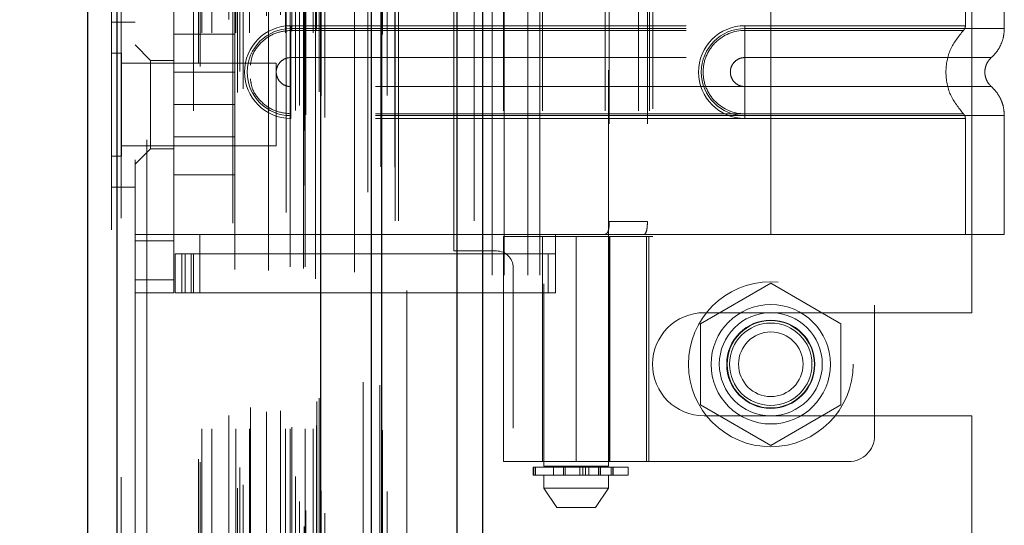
# Model space of a CAD drawing. Header units: inches. Extents: x 0.2 to 10.7, y 0.2 to 7.9.
# Tile 81 of 95: x 6.017 to 6.266, y 4.364 to 4.491. Entities that reach past the tile are written whole.
import ezdxf

# ---------------------------------------------------------------- set-up
doc = ezdxf.new("R2010")
doc.units = ezdxf.units.IN
doc.header["$MEASUREMENT"] = 0
doc.linetypes.add('HIDDEN', pattern=[0.075, 0.05, -0.025])
doc.layers.add('DIMENSIONS', color=140, linetype='Continuous')
doc.styles.add('SLDTEXTSTYLE0', font='TXT', dxfattribs={"width": 0.7})
doc.dimstyles.new('SLDDIMSTYLE0', dxfattribs={"dimtxt": 0.084961, "dimasz": 0.13, "dimexe": 0, "dimexo": 0.0625, "dimgap": 0.02124, "dimtad": 0, "dimtih": 1, "dimtoh": 1, "dimlfac": 12, "dimrnd": 1e-09, "dimzin": 12, "dimdsep": 46, "dimtxsty": 'SLDTEXTSTYLE0', "dimsah": 1, "dimcen": 0.09, "dimadec": 0, "dimazin": 3, "dimtfac": 1, "dimtofl": 0, "dimtmove": 0, "dimatfit": 3, "dimfxl": 0, "dimfrac": 2, "dimtolj": 1, "dimtzin": 12, "dimarcsym": 0})

# ---------------------------------------------------------------- blocks, each defined once
blk = doc.blocks.new('_D_16')
at = {"layer": 'DIMENSIONS'}
for p, q in [((6.08616, 4.77853), (5.63765, 4.77853)), ((5.76265, 4.77853), (5.76265, 4.19407)), ((5.60108, 4.04002), (5.57255, 4.04002)), ((5.57255, 4.04002), (5.57255, 3.90499)), ((5.92423, 4.04002), (5.95276, 4.04002)), ((5.95276, 4.04002), (5.95276, 3.90499)), ((5.57255, 3.90499), (5.60108, 3.90499)), ((5.95276, 3.90499), (5.92423, 3.90499)), ((5.76265, 3.2382), (5.76265, 3.88597)), ((6.08616, 3.2382), (5.63765, 3.2382))]:
    blk.add_line(p, q, dxfattribs=at)
for points in [[(5.76265, 4.77853), (5.74265, 4.64853), (5.78265, 4.64853)], [(5.76265, 3.2382), (5.78265, 3.3682), (5.74265, 3.3682)]]:
    blk.add_solid(points, dxfattribs=at)
at = {"layer": 'DIMENSIONS', "char_height": 0.083333, "attachment_point": 1, "style": 'SLDTEXTSTYLE0'}
for s, insert in [('18.48', (5.60108, 4.16646)), ('469.5', (5.60108, 4.01241))]:
    blk.add_mtext(s, dxfattribs=dict(at, insert=insert))
blk = doc.blocks.new('_D_17')
at = {"layer": 'DIMENSIONS'}
for p, q in [((6.05558, 4.89378), (5.14318, 4.89378)), ((5.26818, 4.89378), (5.26818, 4.24963)), ((5.10661, 4.1195), (5.07808, 4.1195)), ((5.07808, 4.1195), (5.07808, 3.98447)), ((5.42976, 4.1195), (5.45829, 4.1195)), ((5.45829, 4.1195), (5.45829, 3.98447)), ((5.07808, 3.98447), (5.10661, 3.98447)), ((5.45829, 3.98447), (5.42976, 3.98447)), ((5.26818, 3.12286), (5.26818, 3.83041)), ((6.05558, 3.12286), (5.14318, 3.12286))]:
    blk.add_line(p, q, dxfattribs=at)
for points in [[(5.26818, 4.89378), (5.24818, 4.76378), (5.28818, 4.76378)], [(5.26818, 3.12286), (5.28818, 3.25286), (5.24818, 3.25286)]]:
    blk.add_solid(points, dxfattribs=at)
at = {"layer": 'DIMENSIONS', "char_height": 0.083333, "attachment_point": 1, "style": 'SLDTEXTSTYLE0'}
for s, insert in [('21.25', (5.10661, 4.24594)), ('539.8', (5.10661, 4.09189)), ('OPENING', (5.00615, 3.93784))]:
    blk.add_mtext(s, dxfattribs=dict(at, insert=insert))

msp = doc.modelspace()

# ---------------------------------------------------------------- linework, layer by layer
at = {"color": 7, "linetype": 'Continuous', "lineweight": 25}
for p, q in [((6.1272929, 3.0404469), (6.1272929, 4.9850961)), ((6.1336569, 4.9862764), (6.1336569, 3.0404469)), ((6.1055809, 3.0404469), (6.1055809, 4.9758636)), ((6.108217, 3.0404469), (6.108217, 4.9761225)), ((6.0927779, 3.0665514), (6.0927779, 4.9501595)), ((6.0412569, 3.0756359), (6.0412569, 4.9410749)), ((6.0338198, 4.9381298), (6.0338198, 3.078581))]:
    msp.add_line(p, q, dxfattribs=at)
at = {"color": 7, "linetype": 'HIDDEN', "lineweight": 18}
for p, q in [((6.1272929, 3.0404469), (6.1272929, 4.9850961)), ((6.1315356, 3.0404469), (6.1315356, 4.9850961)), ((6.1315356, 3.0404469), (6.1315356, 4.9850961)), ((6.1336569, 4.9862764), (6.1336569, 3.0404469)), ((6.1336569, 3.0404469), (6.1336569, 4.9862764)), ((6.1336569, 3.0404469), (6.1336569, 4.9862764)), ((6.108217, 3.0404469), (6.108217, 4.9761225)), ((6.1115809, 3.0404469), (6.1115809, 4.9758636)), ((6.1124596, 3.0404469), (6.1124596, 4.9761225)), ((6.1124596, 3.0404469), (6.1124596, 4.9761225)), ((6.1079627, 3.054081), (6.1079627, 4.9626298)), ((6.0885524, 3.0632173), (6.0885524, 4.9534935)), ((6.0885524, 3.0632173), (6.0885524, 4.9534935)), ((6.0938198, 3.0665514), (6.0938198, 4.9501595)), ((6.0864146, 3.068286), (6.0864146, 4.9484248)), ((6.088468, 4.9493995), (6.088468, 3.0673113)), ((6.0889777, 3.0672215), (6.0889777, 4.9494894)), ((6.1047075, 4.9476761), (6.1047075, 3.0690397)), ((6.1047075, 4.9476745), (6.1047075, 3.0690481)), ((6.0874069, 3.0695409), (6.0874069, 4.947208)), ((6.0717401, 3.0728497), (6.0717401, 4.9438612)), ((6.0731716, 3.0737738), (6.0731716, 4.9429329)), ((6.0924019, 3.0729994), (6.0924019, 4.9437115)), ((6.0924019, 3.0729994), (6.0924019, 4.9437115)), ((6.0928534, 3.0720357), (6.0928534, 4.9446751)), ((6.0928802, 3.0722454), (6.0928802, 4.9444654)), ((6.0412569, 4.9410749), (6.0412569, 3.0756359)), ((6.0422988, 3.0756359), (6.0422988, 4.9410749)), ((6.0422988, 4.9410749), (6.0422988, 3.0756359)), ((6.0840168, 4.9425204), (6.0840168, 3.0741986)), ((6.0863836, 3.0758331), (6.0863836, 4.9408777)), ((6.0398198, 4.9381298), (6.0398198, 3.078581)), ((6.0705596, 4.9398279), (6.0705596, 3.0768785)), ((6.0723244, 3.0781521), (6.0723244, 4.9385587)), ((6.0618747, 3.0801852), (6.0618747, 4.9365256)), ((6.0623074, 3.0794545), (6.0623074, 4.9372564)), ((6.1012709, 4.9363738), (6.1012709, 3.0803125)), ((6.062708, 3.0879024), (6.062708, 4.9288084)), ((6.062708, 3.0879024), (6.062708, 4.9288084)), ((6.0652406, 3.0879024), (6.0652406, 4.9288084)), ((6.0710634, 4.9281443), (6.0710634, 3.088567)), ((6.0712755, 3.0879024), (6.0712755, 4.9288084)), ((6.0747205, 3.0879024), (6.0747205, 4.9288084)), ((6.0795925, 4.9279057), (6.0795925, 3.0888022)), ((6.0838911, 3.0879024), (6.0838911, 4.9288084)), ((6.0850642, 4.9288084), (6.0850642, 3.0879024)), ((6.0850642, 3.0879024), (6.0850642, 4.9288084)), ((6.0854809, 3.0883191), (6.0854809, 4.9283917)), ((6.0883976, 4.9283917), (6.0883976, 3.0883191)), ((6.0888142, 3.0879024), (6.0888142, 4.9288084)), ((6.0888142, 4.9288084), (6.0888142, 3.0879024)), ((6.0908879, 3.0879024), (6.0908879, 4.9288084)), ((6.0908879, 3.0879024), (6.0908879, 4.9288084)), ((6.0917309, 3.0887358), (6.0917309, 4.9279751)), ((6.0917309, 3.0887358), (6.0917309, 4.9279751)), ((6.0695489, 3.0912684), (6.0695489, 4.9254424)), ((6.0914864, 4.9258137), (6.0914864, 3.0908971)), ((6.0749892, 3.0933064), (6.0749892, 4.9234117)), ((6.0790451, 3.0921976), (6.0790451, 4.9245132)), ((6.0790451, 3.0921976), (6.0790451, 4.9245132)), ((6.0826002, 3.0924437), (6.0826002, 4.9242657)), ((6.0918013, 3.0948156), (6.0918013, 4.9218952)), ((6.0918013, 3.0948156), (6.0918013, 4.9218952)), ((6.0923485, 3.0955887), (6.0923485, 4.9211222)), ((6.0923485, 3.0955887), (6.0923485, 4.9211222)), ((6.1076742, 3.0989004), (6.1076742, 4.9177757)), ((6.1035404, 3.0996791), (6.1035404, 4.9170317)), ((6.1145809, 3.1228636), (6.1145809, 4.8937803)), ((6.1145809, 3.1228636), (6.1145809, 4.8937803)), ((6.1145809, 3.1228636), (6.1145809, 4.8937803)), ((6.1145809, 3.1228636), (6.1145809, 4.8937803)), ((6.0458198, 4.8558137), (6.0458198, 3.1608971)), ((6.0488198, 3.1608971), (6.0488198, 4.8558137)), ((6.0488198, 3.1608971), (6.0488198, 4.8558137)), ((6.0488198, 4.8558137), (6.0488198, 3.1608971)), ((6.0488198, 4.8558137), (6.0488198, 3.1608971)), ((6.1361643, 4.2266969), (6.1361643, 4.7785303)), ((6.1361643, 4.2266969), (6.1361643, 4.7785303)), ((6.1391643, 4.2266969), (6.1391643, 4.7785303)), ((6.1451643, 4.2266969), (6.1451643, 4.7785303)), ((6.1481643, 4.2266969), (6.1481643, 4.7785303)), ((6.1481643, 4.2266969), (6.1481643, 4.7785303)), ((6.1491662, 4.6245513), (6.1491662, 4.3784883)), ((6.1655704, 4.3784883), (6.1655704, 4.6245513)), ((6.2328276, 4.619092), (6.2328276, 4.3861523)), ((6.2574143, 4.4172178), (6.2574143, 4.5880094)), ((6.0556623, 4.4255224), (6.0556623, 4.5797219)), ((6.1264143, 4.4328219), (6.1264143, 4.5724053)), ((6.0605835, 4.5682389), (6.0605835, 4.4370053)), ((6.0605835, 4.5682389), (6.0605835, 4.4370053)), ((6.1389956, 4.5682389), (6.1389956, 4.4370053)), ((6.1488381, 4.5682389), (6.1488381, 4.4370053)), ((6.1646795, 4.5682389), (6.1646795, 4.4370053)), ((6.1731156, 4.5682389), (6.1731156, 4.4370053)), ((6.1759276, 4.5682389), (6.1759276, 4.4370053)), ((6.1759276, 4.5682389), (6.1759276, 4.4370053)), ((6.1767554, 4.5687311), (6.1767554, 4.4365132)), ((6.1657323, 4.5649581), (6.1657323, 4.4402862)), ((6.1753831, 4.5649581), (6.1753831, 4.4402862)), ((6.2065809, 4.5162247), (6.2065809, 4.4890196)), ((6.2065809, 4.5162247), (6.2065809, 4.4890196)), ((6.2065809, 4.515514), (6.2065809, 4.4897303)), ((6.2065809, 4.515514), (6.2065809, 4.4897303)), ((6.2557935, 4.4897303), (6.2557935, 4.515514)), ((6.265636, 4.4890196), (6.265636, 4.5162247)), ((6.0458198, 4.4906471), (6.0398198, 4.4906471)), ((6.0851898, 4.4897303), (6.2065809, 4.4897303)), ((6.0851898, 4.4897303), (6.0851898, 4.4885598)), ((6.2000192, 4.4897303), (6.2000192, 4.4885598)), ((6.2065809, 4.4897303), (6.2000192, 4.4897303)), ((6.0556623, 4.4875637), (6.071079, 4.4875637)), ((6.071079, 4.4698137), (6.071079, 4.4875637)), ((6.0851898, 4.4890196), (6.2065809, 4.4890196)), ((6.0851898, 4.4890196), (6.0851898, 4.4816781)), ((6.0851898, 4.4885598), (6.2065809, 4.4885598)), ((6.2000192, 4.4890196), (6.2000192, 4.4816781)), ((6.2065809, 4.4890196), (6.2000192, 4.4890196)), ((6.2065809, 4.4885598), (6.2000192, 4.4885598)), ((6.0497568, 4.4809686), (6.0458198, 4.4849056)), ((6.0424239, 4.4828346), (6.0398198, 4.4828346)), ((6.0424239, 4.4567929), (6.0424239, 4.4828346)), ((6.0814864, 4.4802304), (6.0424239, 4.4802304)), ((6.0497568, 4.4809686), (6.0497568, 4.4698137)), ((6.0556623, 4.4809686), (6.0497568, 4.4809686)), ((6.0814864, 4.4593971), (6.0814864, 4.4802304)), ((6.0851898, 4.4816781), (6.2065809, 4.4816781)), ((6.2065809, 4.4816781), (6.2000192, 4.4816781)), ((6.071079, 4.4779762), (6.0556623, 4.4779762)), ((6.0851898, 4.4670121), (6.0851898, 4.4743536)), ((6.2065809, 4.4743536), (6.0851898, 4.4743536)), ((6.2000192, 4.4743536), (6.2065809, 4.4743536)), ((6.2000192, 4.4670121), (6.2000192, 4.4743536)), ((6.0497568, 4.4698137), (6.0497568, 4.4586589)), ((6.0556623, 4.4698137), (6.071079, 4.4698137)), ((6.071079, 4.4520637), (6.071079, 4.4698137)), ((6.0851898, 4.4663014), (6.0851898, 4.4674719)), ((6.2065809, 4.4674719), (6.0851898, 4.4674719)), ((6.2065809, 4.4670121), (6.0851898, 4.4670121)), ((6.2000192, 4.4674719), (6.2065809, 4.4674719)), ((6.2000192, 4.4663014), (6.2000192, 4.4674719)), ((6.2000192, 4.4670121), (6.2065809, 4.4670121)), ((6.2065809, 4.4670121), (6.2065809, 4.4370053)), ((6.2065809, 4.4670121), (6.2065809, 4.4370053)), ((6.265636, 4.4370053), (6.265636, 4.4670121)), ((6.2065809, 4.4663014), (6.0851898, 4.4663014)), ((6.2000192, 4.4663014), (6.2065809, 4.4663014)), ((6.2065809, 4.4663014), (6.2065809, 4.4370053)), ((6.2065809, 4.4663014), (6.2065809, 4.4370053)), ((6.2557935, 4.4370053), (6.2557935, 4.4663014)), ((6.0556623, 4.4616512), (6.071079, 4.4616512)), ((6.0424239, 4.4593971), (6.0814864, 4.4593971)), ((6.0458198, 4.4547219), (6.0497568, 4.4586589)), ((6.0497568, 4.4586589), (6.0556623, 4.4586589)), ((6.0398198, 4.4567929), (6.0424239, 4.4567929)), ((6.0556623, 4.4520637), (6.071079, 4.4520637)), ((6.0398198, 4.4489804), (6.0458198, 4.4489804)), ((6.1657323, 4.4402862), (6.1753831, 4.4402862)), ((6.0458198, 4.4370053), (6.0556623, 4.4370053)), ((6.0458198, 4.4353649), (6.0556623, 4.4353649)), ((6.0605835, 4.4370053), (6.0556623, 4.4370053)), ((6.062224, 4.4370053), (6.0605835, 4.4370053)), ((6.062224, 4.4370053), (6.062224, 4.4320841)), ((6.062224, 4.4370053), (6.152119, 4.4370053)), ((6.062224, 4.4370053), (6.152119, 4.4370053)), ((6.152119, 4.4370053), (6.1389956, 4.4370053)), ((6.1389956, 4.4365132), (6.175741, 4.4365132)), ((6.1389956, 4.4365132), (6.1389956, 4.3795906)), ((6.1488381, 4.4365132), (6.1488381, 4.3795906)), ((6.152119, 4.4370053), (6.152119, 4.4320841)), ((6.2065809, 4.4370053), (6.152119, 4.4370053)), ((6.1573683, 4.4365132), (6.1573683, 4.3795906)), ((6.1573683, 4.3795906), (6.1573683, 4.4365132)), ((6.1656078, 4.4365132), (6.1656078, 4.3795906)), ((6.1658985, 4.3795906), (6.1658985, 4.4365132)), ((6.175115, 4.3795906), (6.175115, 4.4365132)), ((6.175741, 4.4365132), (6.1767554, 4.4365132)), ((6.175741, 4.3795906), (6.175741, 4.4365132)), ((6.265636, 4.4370053), (6.2065809, 4.4370053)), ((6.1372476, 4.4328219), (6.1264143, 4.4328219)), ((6.0559904, 4.4222416), (6.0559904, 4.4320841)), ((6.0559904, 4.4320841), (6.0576308, 4.4320841)), ((6.0576308, 4.4222416), (6.0576308, 4.4320841)), ((6.0584845, 4.4320841), (6.0576308, 4.4320841)), ((6.0576308, 4.4222416), (6.0576308, 4.4320841)), ((6.0584845, 4.4222416), (6.0584845, 4.4320841)), ((6.0584845, 4.4320841), (6.0599724, 4.4320841)), ((6.0599724, 4.4222416), (6.0599724, 4.4320841)), ((6.150326, 4.4320841), (6.0599724, 4.4320841)), ((6.0605835, 4.4320841), (6.0605835, 4.4222416)), ((6.062224, 4.4320841), (6.062224, 4.4222416)), ((6.150326, 4.4222416), (6.150326, 4.4320841)), ((6.150326, 4.4320841), (6.152119, 4.4320841)), ((6.152119, 4.4222416), (6.152119, 4.4320841)), ((6.1414143, 3.5880719), (6.1414143, 4.4286553)), ((6.0458198, 4.4255224), (6.0556623, 4.4255224)), ((6.0458198, 4.4255224), (6.0556623, 4.4255224)), ((6.0556623, 4.4255224), (6.0556623, 4.4222416)), ((6.2065809, 4.4246929), (6.1888309, 4.4144449)), ((6.2243309, 4.4144449), (6.2065809, 4.4246929)), ((6.0458198, 4.4222416), (6.0556623, 4.4222416)), ((6.0576308, 4.4222416), (6.0559904, 4.4222416)), ((6.0584845, 4.4222416), (6.0576308, 4.4222416)), ((6.0599724, 4.4222416), (6.0584845, 4.4222416)), ((6.0599724, 4.4222416), (6.150326, 4.4222416)), ((6.152119, 4.4222416), (6.150326, 4.4222416)), ((6.1897059, 4.4172178), (6.2574143, 4.4172178)), ((6.1888309, 4.4144449), (6.1888309, 4.393949)), ((6.2243309, 4.393949), (6.2243309, 4.4144449)), ((6.1888309, 4.393949), (6.2065809, 4.383701)), ((6.2065809, 4.383701), (6.2243309, 4.393949)), ((6.1897059, 4.3911761), (6.2574143, 4.3911761)), ((6.2574143, 4.3089365), (6.2574143, 4.3911761)), ((6.175741, 4.3795906), (6.1389956, 4.3795906)), ((6.1465323, 4.3781602), (6.1466527, 4.3781602)), ((6.1465323, 4.3781602), (6.1465323, 4.3761917)), ((6.1466527, 4.3761917), (6.1466527, 4.3781602)), ((6.1466527, 4.3781602), (6.1704917, 4.3781602)), ((6.1466527, 4.3781602), (6.1466527, 4.3761917)), ((6.1470462, 4.3781602), (6.1470462, 4.3761917)), ((6.1470462, 4.3761917), (6.1470462, 4.3781602)), ((6.1655704, 4.3784883), (6.1491662, 4.3784883)), ((6.1516269, 4.3784883), (6.1516269, 4.3761917)), ((6.1541633, 4.3761917), (6.1541633, 4.3781602)), ((6.1541633, 4.3781602), (6.1541633, 4.3761917)), ((6.1546196, 4.3781602), (6.1546196, 4.3761917)), ((6.1546196, 4.3761917), (6.1546196, 4.3781602)), ((6.1582777, 4.3761917), (6.1582777, 4.3781602)), ((6.1582777, 4.3781602), (6.1582777, 4.3761917)), ((6.1590154, 4.3781602), (6.1590154, 4.3761917)), ((6.1590154, 4.3761917), (6.1590154, 4.3781602)), ((6.1597399, 4.3761917), (6.1597399, 4.3781602)), ((6.1597399, 4.3781602), (6.1597399, 4.3761917)), ((6.1605883, 4.3781602), (6.1605883, 4.3761917)), ((6.1605883, 4.3761917), (6.1605883, 4.3781602)), ((6.163029, 4.3781602), (6.163029, 4.3761917)), ((6.1630373, 4.3781602), (6.1630373, 4.3761917)), ((6.1630373, 4.3761917), (6.1630373, 4.3781602)), ((6.1631098, 4.3761917), (6.1631098, 4.3784883)), ((6.1631098, 4.3761917), (6.1631098, 4.3781602)), ((6.1635154, 4.3761917), (6.1635154, 4.3781602)), ((6.1635154, 4.3781602), (6.1635154, 4.3761917)), ((6.166219, 4.3781602), (6.166219, 4.3761917)), ((6.166219, 4.3761917), (6.166219, 4.3781602)), ((6.1666692, 4.3761917), (6.1666692, 4.3781602)), ((6.1666692, 4.3781602), (6.1666692, 4.3761917)), ((6.1667053, 4.3761917), (6.1667053, 4.3781602)), ((6.1704917, 4.3761917), (6.1704917, 4.3781602)), ((6.175741, 4.3795906), (6.226266, 4.3795906)), ((6.1466527, 4.3761917), (6.1465323, 4.3761917)), ((6.1704917, 4.3761917), (6.1466527, 4.3761917)), ((6.1491662, 4.3761917), (6.1491662, 4.3729109)), ((6.1655704, 4.3729109), (6.1655704, 4.3761917)), ((6.1491662, 4.3729109), (6.1655704, 4.3729109)), ((6.1491662, 4.3729109), (6.1524471, 4.3679896)), ((6.1622896, 4.3679896), (6.1655704, 4.3729109)), ((6.1524471, 4.3679896), (6.1622896, 4.3679896))]:
    msp.add_line(p, q, dxfattribs=at)
at = {"color": 7, "linetype": 'HIDDEN', "lineweight": 18, "flags": 128}
for points in [[(6.11147, 3.0540207), (6.1114704, 4.0008014), (6.11147, 4.9626859)], [(6.1095702, 3.0720667), (6.1095703, 3.9932413), (6.1095702, 4.9446462)], [(6.1095702, 3.0720779), (6.1095703, 3.9697399), (6.1095702, 4.9446216)], [(6.1012709, 4.9363977), (6.1012711, 3.968681), (6.1012709, 3.0803135)], [(6.1083991, 3.0875386), (6.1083999, 3.9932413), (6.1083991, 4.9291898)], [(6.1083991, 3.0875217), (6.1083998, 4.0281865), (6.1083991, 4.9291887)], [(6.1012831, 4.927487), (6.1012829, 4.0159064), (6.1012831, 3.0892256)]]:
    msp.add_lwpolyline(points, dxfattribs=at)
at = {"color": 7, "linetype": 'HIDDEN', "lineweight": 18}
for radius in [0.0208333, 0.0150919, 0.0130208, 0.0111549, 0.0110417, 0.0104167, 0.0081625]:
    msp.add_circle((6.2065809, 4.4041969), radius, dxfattribs=at)
for centre, radius, start, end in [((6.0851898, 4.4780158), 0.0117145, 90, 270), ((6.2000192, 4.4780158), 0.0117145, 90, 270), ((6.0851898, 4.4780158), 0.0110038, 90, 270), ((6.2000192, 4.4780158), 0.0110038, 90, 270), ((6.1372476, 4.4286553), 0.0041667, 0, 90), ((6.1897059, 4.4041969), 0.0130208, 90, 270), ((6.226266, 4.3861523), 0.0065617, 270, 0)]:
    msp.add_arc(centre, radius, start, end, dxfattribs=at)
for points, knots in [([(6.2065809, 4.4897303), (6.2138341, 4.4897303), (6.2264755, 4.4897303), (6.2424105, 4.4897303), (6.2530151, 4.4897303), (6.257088, 4.4897303), (6.2533815, 4.4897303), (6.2430696, 4.4897303), (6.2270918, 4.4897303), (6.2141442, 4.4897303), (6.2065809, 4.4897303)], [4.71239469, 4.71239469, 4.71239469, 4.71239469, 5.154448, 5.48366074, 5.87871603, 6.27377131, 6.6688266, 7.06388188, 7.39309462, 7.85399245, 7.85399245, 7.85399245, 7.85399245]), ([(6.2552969, 4.4885545), (6.2553709, 4.4886346), (6.2555204, 4.4887965), (6.2556734, 4.4890924), (6.2557773, 4.4894089), (6.2557881, 4.489629), (6.2557935, 4.4897379)], [0, 0, 0, 0, 0.24752405, 0.49999994, 0.75247586, 1, 1, 1, 1]), ([(6.0749892, 4.4797417), (6.075096, 4.480527), (6.0753893, 4.4826845), (6.0775856, 4.4856373), (6.0810384, 4.4880865), (6.083806, 4.488402), (6.0851898, 4.4885598)], [0, 0, 0, 0, 0.16020075, 0.44013383, 0.72006692, 1, 1, 1, 1]), ([(6.2000192, 4.4885598), (6.1972477, 4.4885875), (6.1931501, 4.486838), (6.1900245, 4.4821555), (6.1892007, 4.4780158), (6.1900245, 4.4738762), (6.1931501, 4.4691937), (6.1972477, 4.4674441), (6.2000192, 4.4674719)], [6.28318531, 6.28318531, 6.28318531, 6.28318531, 7.06858347, 7.46128255, 7.85398163, 8.24668072, 8.6393798, 9.42477796, 9.42477796, 9.42477796, 9.42477796]), ([(6.2065809, 4.4890196), (6.2104461, 4.4890196), (6.2143111, 4.4890196), (6.2218929, 4.4890196), (6.2256094, 4.4890196), (6.2327513, 4.4890196), (6.2361764, 4.4890196), (6.2426039, 4.4890196), (6.2456061, 4.4890196), (6.2510723, 4.4890196), (6.2535361, 4.4890196), (6.2578308, 4.4890196), (6.2596616, 4.4890196), (6.2626199, 4.4890196), (6.2637473, 4.4890196), (6.2652554, 4.4890196), (6.265636, 4.4890196), (6.265636, 4.4890196), (6.2652554, 4.4890196), (6.2637473, 4.4890196), (6.2626199, 4.4890196), (6.2596616, 4.4890196), (6.2578308, 4.4890196), (6.2535361, 4.4890196), (6.2510723, 4.4890196), (6.2456061, 4.4890196), (6.2426039, 4.4890196), (6.2361764, 4.4890196), (6.2327513, 4.4890196), (6.2256094, 4.4890196), (6.2218929, 4.4890196), (6.2143111, 4.4890196), (6.2104461, 4.4890196), (6.2065809, 4.4890196)], [0, 0, 0, 0, 0.0625, 0.0625, 0.125, 0.125, 0.1875, 0.1875, 0.25, 0.25, 0.3125, 0.3125, 0.375, 0.375, 0.4375, 0.4375, 0.5, 0.5, 0.5625, 0.5625, 0.625, 0.625, 0.6875, 0.6875, 0.75, 0.75, 0.8125, 0.8125, 0.875, 0.875, 0.9375, 0.9375, 1, 1, 1, 1]), ([(6.2065809, 4.4890196), (6.2065809, 4.4876801), (6.2065809, 4.4848715), (6.2065809, 4.4825664), (6.2065809, 4.4816772)], [0.052118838, 0.052118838, 0.052118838, 0.052118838, 0.500001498, 0.948006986, 0.948006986, 0.948006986, 0.948006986]), ([(6.2065809, 4.4890196), (6.2065809, 4.4876386), (6.2065809, 4.4862582), (6.2065809, 4.4837373), (6.2065809, 4.4825979), (6.2065809, 4.4816781)], [0, 0, 0, 0, 0.5, 0.5, 1, 1, 1, 1]), ([(6.2065809, 4.4885598), (6.208611, 4.4885598), (6.2107692, 4.4885598), (6.2153276, 4.4885598), (6.2177284, 4.4885598), (6.2227175, 4.4885598), (6.2253064, 4.4885598), (6.2305552, 4.4885598), (6.2332153, 4.4885598), (6.2384123, 4.4885598), (6.2409483, 4.4885598), (6.2456294, 4.4885598), (6.2477722, 4.4885598), (6.2513687, 4.4885598), (6.2528192, 4.4885598), (6.2547873, 4.4885598), (6.2553023, 4.4885598), (6.2553023, 4.4885598), (6.2547873, 4.4885598), (6.2528192, 4.4885598), (6.2513687, 4.4885598), (6.2477722, 4.4885598), (6.2456294, 4.4885598), (6.2409483, 4.4885598), (6.2384123, 4.4885598), (6.2332153, 4.4885598), (6.2305552, 4.4885598), (6.2253064, 4.4885598), (6.2227175, 4.4885598), (6.2177284, 4.4885598), (6.2153276, 4.4885598), (6.2107692, 4.4885598), (6.208611, 4.4885598), (6.2065809, 4.4885598)], [0, 0, 0, 0, 0.0625, 0.0625, 0.125, 0.125, 0.1875, 0.1875, 0.25, 0.25, 0.3125, 0.3125, 0.375, 0.375, 0.4375, 0.4375, 0.5, 0.5, 0.5625, 0.5625, 0.625, 0.625, 0.6875, 0.6875, 0.75, 0.75, 0.8125, 0.8125, 0.875, 0.875, 0.9375, 0.9375, 1, 1, 1, 1]), ([(6.2553023, 4.4674719), (6.254072, 4.4690114), (6.2516135, 4.4720877), (6.2505084, 4.4780158), (6.2516135, 4.483944), (6.254072, 4.4870203), (6.2553023, 4.4885598)], [0, 0, 0, 0, 0.25021398, 0.5, 0.74978602, 1, 1, 1, 1]), ([(6.2623484, 4.4816772), (6.2628304, 4.4821632), (6.2638051, 4.4831459), (6.2648366, 4.4849703), (6.2655106, 4.4869549), (6.2655946, 4.4883364), (6.2656362, 4.4890196)], [0, 0, 0, 0, 0.247266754, 0.499996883, 0.752728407, 1, 1, 1, 1]), ([(6.0851898, 4.4743536), (6.0847105, 4.4743536), (6.0842313, 4.4744489), (6.0833455, 4.4748158), (6.0829392, 4.4750873), (6.0822613, 4.4757652), (6.0819898, 4.4761715), (6.0816229, 4.4770573), (6.0815276, 4.4775365), (6.0815276, 4.4784952), (6.0816229, 4.4789744), (6.0819898, 4.4798602), (6.0822613, 4.4802665), (6.0829392, 4.4809444), (6.0833455, 4.4812158), (6.0842313, 4.4815827), (6.0847105, 4.4816781), (6.0851898, 4.4816781)], [0, 0, 0, 0, 0.125, 0.125, 0.25, 0.25, 0.375, 0.375, 0.5, 0.5, 0.625, 0.625, 0.75, 0.75, 0.875, 0.875, 1, 1, 1, 1]), ([(6.2000192, 4.4816781), (6.1995399, 4.4816781), (6.1990607, 4.4815827), (6.1981749, 4.4812158), (6.1977686, 4.4809444), (6.1970907, 4.4802665), (6.1968192, 4.4798602), (6.1964523, 4.4789744), (6.196357, 4.4784952), (6.196357, 4.4775365), (6.1964523, 4.4770573), (6.1968192, 4.4761715), (6.1970907, 4.4757652), (6.1977686, 4.4750873), (6.1981749, 4.4748158), (6.1990607, 4.4744489), (6.1995399, 4.4743536), (6.2000192, 4.4743536)], [0, 0, 0, 0, 0.125, 0.125, 0.25, 0.25, 0.375, 0.375, 0.5, 0.5, 0.625, 0.625, 0.75, 0.75, 0.875, 0.875, 1, 1, 1, 1]), ([(6.2065809, 4.4816772), (6.2148513, 4.4816772), (6.2292637, 4.4816772), (6.2473864, 4.4816772), (6.2593742, 4.4816772), (6.2638356, 4.4816772), (6.2593742, 4.4816772), (6.2473864, 4.4816772), (6.2292637, 4.4816772), (6.2148513, 4.4816772), (6.2065809, 4.4816772)], [4.71241411, 4.71241411, 4.71241411, 4.71241411, 5.15721613, 5.48839216, 5.88580339, 6.28321463, 6.68062587, 7.0780371, 7.40921314, 7.85401516, 7.85401516, 7.85401516, 7.85401516]), ([(6.2623482, 4.4743543), (6.2621068, 4.4745996), (6.2616235, 4.4750908), (6.2611167, 4.4760009), (6.2607904, 4.4769838), (6.2606768, 4.4780158), (6.2607904, 4.4790479), (6.2611167, 4.4800308), (6.2616235, 4.4809409), (6.2621068, 4.4814321), (6.2623482, 4.4816774)], [0, 0, 0, 0, 0.12483631, 0.24994818, 0.37510977, 0.5, 0.62489023, 0.75005182, 0.87516369, 1, 1, 1, 1]), ([(6.0851898, 4.4674719), (6.083806, 4.4676297), (6.0810384, 4.4679452), (6.0775856, 4.4703944), (6.0753893, 4.4733472), (6.075096, 4.4755047), (6.0749892, 4.47629)], [0, 0, 0, 0, 0.27993308, 0.55986617, 0.83979925, 1, 1, 1, 1]), ([(6.2065809, 4.4743545), (6.2148513, 4.4743545), (6.2292637, 4.4743545), (6.2473864, 4.4743545), (6.2593742, 4.4743545), (6.2638356, 4.4743545), (6.2593742, 4.4743545), (6.2473864, 4.4743545), (6.2292637, 4.4743545), (6.2148513, 4.4743545), (6.2065809, 4.4743545)], [4.71236405, 4.71236405, 4.71236405, 4.71236405, 5.15716608, 5.48834211, 5.88575335, 6.2831646, 6.68057584, 7.07798708, 7.40916311, 7.85396514, 7.85396514, 7.85396514, 7.85396514]), ([(6.2065809, 4.4670121), (6.2065809, 4.4683516), (6.2065809, 4.4711602), (6.2065809, 4.4734653), (6.2065809, 4.4743545)], [0.052118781, 0.052118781, 0.052118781, 0.052118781, 0.500001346, 0.948006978, 0.948006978, 0.948006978, 0.948006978]), ([(6.2065809, 4.4670121), (6.2065809, 4.4683931), (6.2065809, 4.4697735), (6.2065809, 4.4722944), (6.2065809, 4.4734338), (6.2065809, 4.4743536)], [0, 0, 0, 0, 0.5, 0.5, 1, 1, 1, 1]), ([(6.2656362, 4.4670121), (6.2655946, 4.4676953), (6.2655106, 4.4690768), (6.2648366, 4.4710613), (6.2638051, 4.4728858), (6.2628304, 4.4738685), (6.2623484, 4.4743545)], [0, 0, 0, 0, 0.24727159, 0.50000312, 0.75273325, 1, 1, 1, 1]), ([(6.2065809, 4.4674719), (6.208611, 4.4674719), (6.2107692, 4.4674719), (6.2153276, 4.4674719), (6.2177284, 4.4674719), (6.2227175, 4.4674719), (6.2253064, 4.4674719), (6.2305552, 4.4674719), (6.2332153, 4.4674719), (6.2384123, 4.4674719), (6.2409483, 4.4674719), (6.2456294, 4.4674719), (6.2477722, 4.4674719), (6.2513687, 4.4674719), (6.2528192, 4.4674719), (6.2547873, 4.4674719), (6.2553023, 4.4674719), (6.2553023, 4.4674719), (6.2547873, 4.4674719), (6.2528192, 4.4674719), (6.2513687, 4.4674719), (6.2477722, 4.4674719), (6.2456294, 4.4674719), (6.2409483, 4.4674719), (6.2384123, 4.4674719), (6.2332153, 4.4674719), (6.2305552, 4.4674719), (6.2253064, 4.4674719), (6.2227175, 4.4674719), (6.2177284, 4.4674719), (6.2153276, 4.4674719), (6.2107692, 4.4674719), (6.208611, 4.4674719), (6.2065809, 4.4674719)], [0, 0, 0, 0, 0.0625, 0.0625, 0.125, 0.125, 0.1875, 0.1875, 0.25, 0.25, 0.3125, 0.3125, 0.375, 0.375, 0.4375, 0.4375, 0.5, 0.5, 0.5625, 0.5625, 0.625, 0.625, 0.6875, 0.6875, 0.75, 0.75, 0.8125, 0.8125, 0.875, 0.875, 0.9375, 0.9375, 1, 1, 1, 1]), ([(6.2065809, 4.4670121), (6.2104461, 4.4670121), (6.2143111, 4.4670121), (6.2218929, 4.4670121), (6.2256094, 4.4670121), (6.2327513, 4.4670121), (6.2361764, 4.4670121), (6.2426039, 4.4670121), (6.2456061, 4.4670121), (6.2510723, 4.4670121), (6.2535361, 4.4670121), (6.2578308, 4.4670121), (6.2596616, 4.4670121), (6.2626199, 4.4670121), (6.2637473, 4.4670121), (6.2652554, 4.4670121), (6.265636, 4.4670121), (6.265636, 4.4670121), (6.2652554, 4.4670121), (6.2637473, 4.4670121), (6.2626199, 4.4670121), (6.2596616, 4.4670121), (6.2578308, 4.4670121), (6.2535361, 4.4670121), (6.2510723, 4.4670121), (6.2456061, 4.4670121), (6.2426039, 4.4670121), (6.2361764, 4.4670121), (6.2327513, 4.4670121), (6.2256094, 4.4670121), (6.2218929, 4.4670121), (6.2143111, 4.4670121), (6.2104461, 4.4670121), (6.2065809, 4.4670121)], [0, 0, 0, 0, 0.0625, 0.0625, 0.125, 0.125, 0.1875, 0.1875, 0.25, 0.25, 0.3125, 0.3125, 0.375, 0.375, 0.4375, 0.4375, 0.5, 0.5, 0.5625, 0.5625, 0.625, 0.625, 0.6875, 0.6875, 0.75, 0.75, 0.8125, 0.8125, 0.875, 0.875, 0.9375, 0.9375, 1, 1, 1, 1]), ([(6.2557935, 4.4662938), (6.2557881, 4.4664027), (6.2557773, 4.4666228), (6.2556734, 4.4669393), (6.2555204, 4.4672352), (6.2553709, 4.4673971), (6.2552969, 4.4674772)], [0, 0, 0, 0, 0.247524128, 0.500000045, 0.752475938, 1, 1, 1, 1]), ([(6.2065809, 4.4663014), (6.2141442, 4.4663014), (6.2270918, 4.4663014), (6.2430696, 4.4663014), (6.2533815, 4.4663014), (6.257088, 4.4663014), (6.2530151, 4.4663014), (6.2424105, 4.4663014), (6.2264755, 4.4663014), (6.2138341, 4.4663014), (6.2065809, 4.4663014)], [4.71239001, 4.71239001, 4.71239001, 4.71239001, 5.17328784, 5.50250058, 5.89755587, 6.29261115, 6.68766644, 7.08272172, 7.41193446, 7.85398778, 7.85398778, 7.85398778, 7.85398778]), ([(6.1657323, 4.4402862), (6.1657323, 4.439846), (6.1657162, 4.4394137), (6.1656396, 4.4386094), (6.1655781, 4.4382415), (6.1653856, 4.4376368), (6.1652517, 4.4373964), (6.1649053, 4.4370826), (6.1646903, 4.4370053), (6.1644445, 4.4370053)], [0, 0, 0, 0, 0.25, 0.25, 0.5, 0.5, 0.75, 0.75, 1, 1, 1, 1]), ([(6.1744491, 4.4370053), (6.1746092, 4.4370053), (6.1747517, 4.4370886), (6.1749942, 4.4374147), (6.1750926, 4.4376573), (6.1752435, 4.4382621), (6.1752972, 4.4386285), (6.1753664, 4.4394196), (6.1753831, 4.4398515), (6.1753831, 4.4402862)], [0, 0, 0, 0, 0.25, 0.25, 0.5, 0.5, 0.75, 0.75, 1, 1, 1, 1])]:
    msp.add_open_spline(points, degree=3, knots=knots, dxfattribs=at)
for points in [[(6.2065809, 4.4897303), (6.2065809, 4.489306), (6.2065809, 4.4888529), (6.2065809, 4.4885597)], [(6.2065809, 4.4897303), (6.2065809, 4.4892958), (6.2065809, 4.4888642), (6.2065809, 4.4885598)], [(6.0851898, 4.4885598), (6.0851898, 4.4871883), (6.0851898, 4.4838841), (6.0851898, 4.4799747), (6.0851898, 4.4780158)], [(6.2000192, 4.4780158), (6.2000192, 4.4799747), (6.2000192, 4.4838841), (6.2000192, 4.4871883), (6.2000192, 4.4885598)], [(6.2065809, 4.4885598), (6.2065809, 4.4858166), (6.2065809, 4.4780158), (6.2065809, 4.4702151), (6.2065809, 4.4674719)], [(6.2065809, 4.4885598), (6.2065809, 4.4858173), (6.2065809, 4.4780158), (6.2065809, 4.4702144), (6.2065809, 4.4674719)], [(6.0851898, 4.4816781), (6.0851898, 4.4807627), (6.0851898, 4.4793893), (6.0851898, 4.4780158)], [(6.2000192, 4.4780158), (6.2000192, 4.4793893), (6.2000192, 4.4807627), (6.2000192, 4.4816781)], [(6.2065809, 4.4816781), (6.2065809, 4.4807627), (6.2065809, 4.4793893), (6.2065809, 4.4780158)], [(6.2065809, 4.4816774), (6.2065809, 4.480763), (6.2065809, 4.4793894), (6.2065809, 4.4780158)], [(6.0851898, 4.4780158), (6.0851898, 4.4766424), (6.0851898, 4.475269), (6.0851898, 4.4743536)], [(6.0851898, 4.4780158), (6.0851898, 4.476057), (6.0851898, 4.4721476), (6.0851898, 4.4688434), (6.0851898, 4.4674719)], [(6.2000192, 4.4674719), (6.2000192, 4.4688434), (6.2000192, 4.4721476), (6.2000192, 4.476057), (6.2000192, 4.4780158)], [(6.2000192, 4.4743536), (6.2000192, 4.475269), (6.2000192, 4.4766424), (6.2000192, 4.4780158)], [(6.2065809, 4.4780158), (6.2065809, 4.4766423), (6.2065809, 4.4752687), (6.2065809, 4.4743543)], [(6.2065809, 4.4780158), (6.2065809, 4.4766424), (6.2065809, 4.475269), (6.2065809, 4.4743536)], [(6.2065809, 4.4663014), (6.2065809, 4.466726), (6.2065809, 4.4671794), (6.2065809, 4.4674726)], [(6.2065809, 4.4663014), (6.2065809, 4.4667358), (6.2065809, 4.4671675), (6.2065809, 4.4674719)]]:
    msp.add_open_spline(points, degree=3, dxfattribs=at)

# ---------------------------------------------------------------- dimensions: what is measured, and where the dimension line sits
at = {"layer": 'DIMENSIONS'}
dim = msp.add_linear_dim(base=(5.2681832, 4.8937803), p1=(6.1055809, 3.1228636), p2=(6.1055809, 4.8937803), angle=90, text='<>\\POPENING', dimstyle='SLDDIMSTYLE0', dxfattribs=at)
dim.commit()
dim.dimension.update_dxf_attribs({"geometry": '_D_17', "text_midpoint": (5.2681832, 4.0400208), "dimtype": 160})
dim = msp.add_linear_dim(base=(5.7626531, 4.7785303), p1=(6.1361643, 3.2381969), p2=(6.1361643, 4.7785303), angle=90, dimstyle='SLDDIMSTYLE0', dxfattribs=at)
dim.commit()
dim.dimension.update_dxf_attribs({"geometry": '_D_16', "text_midpoint": (5.7626531, 4.0400208), "dimtype": 160})

doc.saveas('drawing.dxf')
